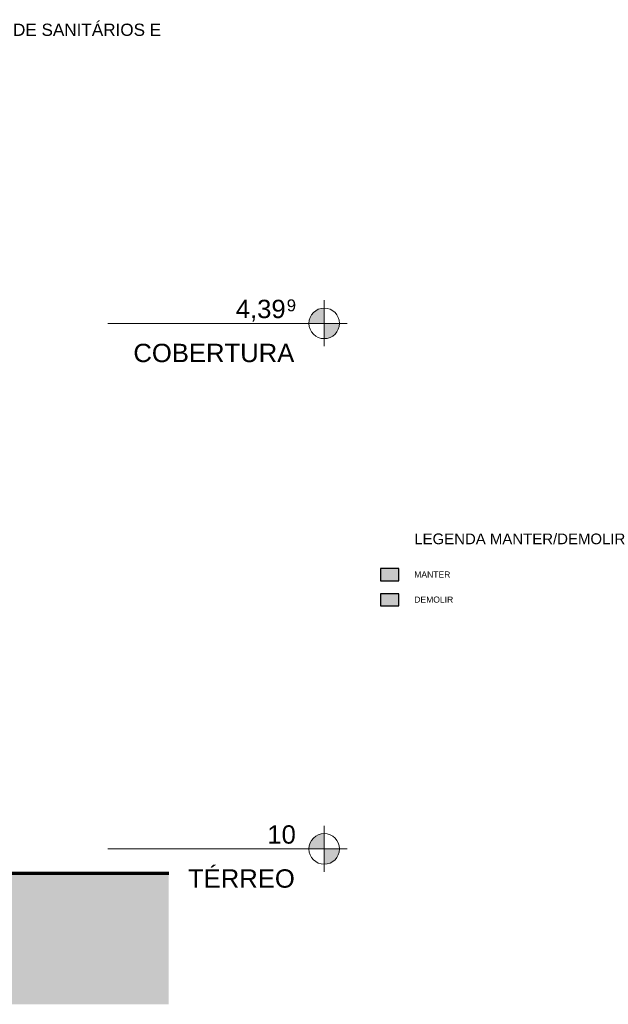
# Model space of a CAD drawing. Header units: millimetres. Extents: x -32192 to 35533, y -1740 to 8822.
# Tile 26 of 26: x 30721 to 35533, y -241 to 7813. Entities that reach past the tile are written whole.
import ezdxf

# ---------------------------------------------------------------- set-up
doc = ezdxf.new("R2010")
doc.units = ezdxf.units.MM
for name, color, linetype, lineweight in [('A-DETL', 90, 'Continuous', 25), ('A-DETL-GENF', 92, 'Continuous', 25), ('A-FLOR', 192, 'Continuous', 18), ('A-FLOR-LEVL', 51, 'Continuous', 9), ('A-FLOR-PATT', 8, 'Continuous', 70), ('G-ANNO-TEXT', 231, 'Continuous', 9)]:
    doc.layers.add(name, color=color, linetype=linetype, lineweight=lineweight)
doc.styles.add('Arial', font='arial.ttf', dxfattribs={"height": 150})
doc.styles.add('Arial_1', font='arial.ttf', dxfattribs={"height": 97.483633})
doc.styles.add('Arial_3', font='arial.ttf', dxfattribs={"height": 100})
doc.styles.add('Arial_4', font='arial.ttf', dxfattribs={"height": 50})
doc.styles.add('Arial_B', font='txt', dxfattribs={"height": 87.5})

# ---------------------------------------------------------------- blocks, each defined once
blk = doc.blocks.new('Level - M_Level Head ABNT-2835562-ELEVAÇÃO 2 - MANTER _ DEMOLIR')
at = {"layer": 'A-FLOR-LEVL'}
h = blk.add_hatch(color=256, dxfattribs=at)
edge = h.paths.add_edge_path(flags=0)
edge.add_line((2787.7, 1030), (2662.7, 1030))
edge.add_arc((2787.7, 1030), 125, 90, 180, ccw=False)
edge.add_line((2787.7, 1155), (2787.7, 1030))
h = blk.add_hatch(color=256, dxfattribs=at)
edge = h.paths.add_edge_path(flags=0)
edge.add_arc((2787.7, 1030), 125, -90, 0, ccw=False)
edge.add_line((2787.7, 905), (2787.7, 1030))
edge.add_line((2787.7, 1030), (2912.7, 1030))
for p, q in [((2787.7, 1219.5), (2787.7, 844)), ((2787.7, 1030), (2787.7, 1155)), ((2594.6, 1030), (2975.3, 1030)), ((2662.7, 1030), (2787.7, 1030)), ((2912.7, 1030), (2787.7, 1030)), ((2787.7, 1030), (2787.7, 905))]:
    blk.add_line(p, q, dxfattribs=at)
blk.add_circle((2787.7, 1030), 125, dxfattribs=at)
for start, end in [(90, 180), (270, 0)]:
    blk.add_arc((2787.7, 1030), 125, start, end, dxfattribs=at)

msp = doc.modelspace()

# ---------------------------------------------------------------- hatches: boundary and pattern name
at = {"layer": 'A-DETL-GENF'}
for color, points in [(9, [(33819.9, 3222.6), (33819.9, 3322.6), (33669.9, 3322.6), (33669.9, 3222.6)]), (40, [(33819.9, 3017.3), (33819.9, 3117.3), (33669.9, 3117.3), (33669.9, 3017.3)])]:
    msp.add_hatch(color=color, dxfattribs=at).paths.add_polyline_path(points, flags=0)
at = {"layer": 'A-FLOR-PATT', "lineweight": 18}
h = msp.add_hatch(dxfattribs=at)
h.set_pattern_fill('FP_2', color=256, style=0, pattern_type=2)
h.set_pattern_definition([(0, (12638.77, 0), (317.5, 317.5), [317.5, -317.5]), (0, (12638.77, 119.06), (317.5, 317.5), [317.5, -317.5]), (0, (12638.77, 238.12), (317.5, 317.5), [317.5, -317.5]), (90, (12678.46, 277.8), (-317.5, 317.5), [317.5, -317.5]), (90, (12797.52, 277.8), (-317.5, 317.5), [317.5, -317.5]), (90, (12916.58, 277.8), (-317.5, 317.5), [317.5, -317.5])])
h.paths.add_polyline_path([(29080.8, -240.8), (31940.3, -240.8), (31940.3, 830), (9064.3, 830), (9064.3, -240.8), (27651.1, -240.8)], flags=0)

# ---------------------------------------------------------------- linework, layer by layer
at = {"layer": 'A-DETL'}
for p, q in [((33819.9, 3322.6), (33669.9, 3322.6)), ((33669.9, 3322.6), (33669.9, 3222.6)), ((33819.9, 3222.6), (33819.9, 3322.6)), ((33669.9, 3222.6), (33819.9, 3222.6)), ((33819.9, 3117.3), (33669.9, 3117.3)), ((33669.9, 3117.3), (33669.9, 3017.3)), ((33819.9, 3017.3), (33819.9, 3117.3)), ((33669.9, 3017.3), (33819.9, 3017.3))]:
    msp.add_line(p, q, dxfattribs=at)
at = {"layer": 'A-FLOR', "lineweight": 70}
msp.add_line((31940.3, 830), (9064.3, 830), dxfattribs=at)
at = {"layer": 'A-FLOR-LEVL'}
for p, q in [((33210.6, 5328.7), (31441.9, 5328.7)), ((33210.6, 1030), (31441.9, 1030))]:
    msp.add_line(p, q, dxfattribs=at)

# ---------------------------------------------------------------- block references
for p in [(30422.9, 4298.7), (30422.9, 0)]:
    msp.add_blockref('Level - M_Level Head ABNT-2835562-ELEVAÇÃO 2 - MANTER _ DEMOLIR', p, dxfattribs=at)

# ---------------------------------------------------------------- texts
at = {"layer": 'A-FLOR-LEVL', "attachment_point": 1}
for s, insert, char_height, width, style in [('4,39', (32487.6, 5521.9), 150, 505.063, 'Arial'), ('9', (32904.3, 5524.9), 97.5, 96.202, 'Arial_1'), ('COBERTURA', (31650.6, 5161.9), 150, 1615.4, 'Arial'), ('10', (32745.6, 1223.2), 150, 288.607, 'Arial'), ('TÉRREO', (32097.1, 863.2), 150, 1074.261, 'Arial')]:
    msp.add_mtext(s, dxfattribs=dict(at, insert=insert, char_height=char_height, width=width, style=style))
at = {"layer": 'G-ANNO-TEXT', "color": 7, "attachment_point": 1}
for s, insert, char_height, width, style in [('DEMOLIÇÃO DO ANEXO DE SANITÁRIOS E ', (29013.7, 7780.3), 100, 3583.543, 'Arial_3'), ('LEGENDA MANTER/DEMOLIR', (33946.8, 3609.9), 87.5, 2150.527, 'Arial_B'), ('MANTER', (33946.8, 3299.8), 50, 362.764, 'Arial_4'), ('DEMOLIR', (33946.8, 3094.5), 50, 390.823, 'Arial_4')]:
    msp.add_mtext(s, dxfattribs=dict(at, insert=insert, char_height=char_height, width=width, style=style))

doc.saveas('drawing.dxf')
